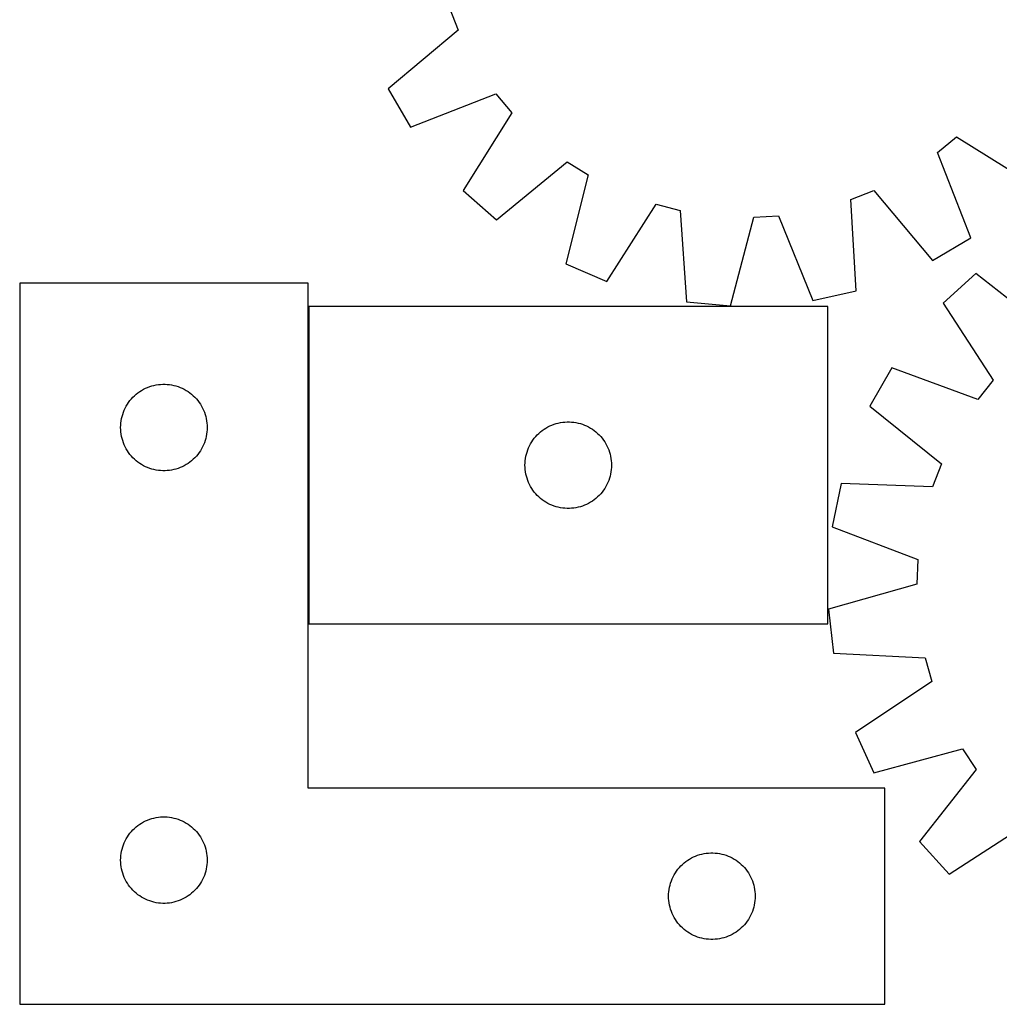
# Model space of a CAD drawing. Header units: millimetres. Extents: x 7 to 1493, y 8 to 2993.
# Tile 5 of 13: x 7 to 346, y 2113 to 2455. Entities that reach past the tile are written whole.
import ezdxf

# ---------------------------------------------------------------- set-up
doc = ezdxf.new("R2010")
doc.units = ezdxf.units.MM
doc.layers.add('COMMON', color=5, linetype='CONTINUOUS', true_color=0x0000ff)
doc.layers.add('CUT', color=7, linetype='CONTINUOUS', true_color=0x000000)

msp = doc.modelspace()

# ---------------------------------------------------------------- linework, layer by layer
at = {"layer": 'COMMON'}
msp.add_line((106.746389, 2355.053529), (106.746389, 2245.053529), dxfattribs=at)
at = {"layer": 'CUT'}
for p, q in [((155.532632, 2458.901066), (158.695983, 2450.931587)), ((158.695983, 2450.931587), (134.350917, 2430.528339)), ((134.350917, 2430.528339), (142.194556, 2417.291728)), ((142.194556, 2417.291728), (171.782351, 2428.847555)), ((171.782351, 2428.847555), (177.25358, 2422.24566)), ((177.25358, 2422.24566), (160.404998, 2395.317979)), ((324.857788, 2408.422314), (331.459683, 2413.893544)), ((331.459683, 2413.893544), (358.387364, 2397.044961)), ((336.413615, 2378.834519), (324.857788, 2408.422314)), ((171.955079, 2385.153031), (196.523797, 2405.286407)), ((196.523797, 2405.286407), (203.767343, 2400.698335)), ((203.767343, 2400.698335), (196.0645, 2369.88209)), ((160.404998, 2395.317979), (171.955079, 2385.153031)), ((294.804278, 2392.172596), (302.773756, 2395.335946)), ((302.773756, 2395.335946), (323.177004, 2370.990881)), ((210.190422, 2363.783822), (227.335106, 2390.523952)), ((227.335106, 2390.523952), (235.64192, 2388.398815)), ((296.651391, 2360.461983), (294.804278, 2392.172596)), ((235.64192, 2388.398815), (237.838824, 2356.710514)), ((261.200251, 2386.00524), (269.757205, 2386.551061)), ((269.757205, 2386.551061), (281.638808, 2357.092578)), ((253.157843, 2355.275866), (261.200251, 2386.00524)), ((323.177004, 2370.990881), (336.413615, 2378.834519)), ((196.0645, 2369.88209), (210.190422, 2363.783822)), ((338.176794, 2366.559848), (326.828094, 2356.170549)), ((363.135273, 2346.911716), (338.176794, 2366.559848)), ((106.646389, 2363.110446), (6.646389, 2363.110446)), ((6.646389, 2363.110446), (6.646389, 2113.110446)), ((106.646389, 2188.110446), (106.646389, 2363.110446)), ((281.638808, 2357.092578), (296.651391, 2360.461983)), ((237.838824, 2356.710514), (253.157843, 2355.275866)), ((326.828094, 2356.170549), (344.201041, 2329.578154)), ((286.84639, 2355.053529), (106.84639, 2355.053529)), ((106.84639, 2355.053529), (106.84639, 2245.053529)), ((286.84639, 2245.053529), (286.84639, 2355.053529)), ((309.051683, 2333.844218), (301.468897, 2320.456466)), ((338.860213, 2322.870328), (309.051683, 2333.844218)), ((344.201041, 2329.578154), (338.860213, 2322.870328)), ((47.037491, 2324.628653), (47.643175, 2325.108035)), ((47.643175, 2325.108035), (48.272733, 2325.555602)), ((48.272733, 2325.555602), (48.924497, 2325.970166)), ((48.924497, 2325.970166), (49.596738, 2326.350628)), ((49.596738, 2326.350628), (50.287673, 2326.69598)), ((50.287673, 2326.69598), (50.99547, 2327.005306)), ((50.99547, 2327.005306), (51.718253, 2327.277785)), ((51.718253, 2327.277785), (52.454104, 2327.512695)), ((52.454104, 2327.512695), (53.201073, 2327.709412)), ((53.201073, 2327.709412), (53.957177, 2327.867416)), ((53.957177, 2327.867416), (54.720414, 2327.986287)), ((54.720414, 2327.986287), (55.488757, 2328.065709)), ((55.488757, 2328.065709), (56.26017, 2328.105473)), ((56.26017, 2328.105473), (57.032608, 2328.105473)), ((57.032608, 2328.105473), (57.804021, 2328.065709)), ((57.804021, 2328.065709), (58.572364, 2327.986287)), ((58.572364, 2327.986287), (59.3356, 2327.867416)), ((59.3356, 2327.867416), (60.091705, 2327.709412)), ((60.091705, 2327.709412), (60.838673, 2327.512695)), ((60.838673, 2327.512695), (61.574525, 2327.277785)), ((61.574525, 2327.277785), (62.297307, 2327.005306)), ((62.297307, 2327.005306), (63.005105, 2326.69598)), ((63.005105, 2326.69598), (63.69604, 2326.350628)), ((63.69604, 2326.350628), (64.368281, 2325.970166)), ((64.368281, 2325.970166), (65.020045, 2325.555602)), ((65.020045, 2325.555602), (65.649603, 2325.108035)), ((65.649603, 2325.108035), (66.255287, 2324.628653)), ((43.989755, 2321.160889), (44.420964, 2321.801763)), ((44.420964, 2321.801763), (44.884592, 2322.419589)), ((44.884592, 2322.419589), (45.37941, 2323.012728)), ((45.37941, 2323.012728), (45.904106, 2323.579609)), ((45.904106, 2323.579609), (46.457289, 2324.118727)), ((46.457289, 2324.118727), (47.037491, 2324.628653)), ((66.255287, 2324.628653), (66.835489, 2324.118727)), ((66.835489, 2324.118727), (67.388672, 2323.579609)), ((67.388672, 2323.579609), (67.913368, 2323.012728)), ((67.913368, 2323.012728), (68.408186, 2322.419589)), ((68.408186, 2322.419589), (68.871814, 2321.801763)), ((68.871814, 2321.801763), (69.303022, 2321.160889)), ((42.356858, 2317.672169), (42.610637, 2318.401728)), ((42.610637, 2318.401728), (42.901635, 2319.117255)), ((42.901635, 2319.117255), (43.229083, 2319.816853)), ((43.229083, 2319.816853), (43.59211, 2320.498667)), ((43.59211, 2320.498667), (43.989755, 2321.160889)), ((69.303022, 2321.160889), (69.700667, 2320.498667)), ((69.700667, 2320.498667), (70.063695, 2319.816853)), ((70.063695, 2319.816853), (70.391142, 2319.117255)), ((70.391142, 2319.117255), (70.682141, 2318.401728)), ((70.682141, 2318.401728), (70.93592, 2317.672169)), ((301.468897, 2320.456466), (326.209054, 2300.534132)), ((41.725891, 2314.652761), (41.82507, 2315.418805)), ((41.82507, 2315.418805), (41.963554, 2316.178727)), ((41.963554, 2316.178727), (42.140973, 2316.930513)), ((42.140973, 2316.930513), (42.356858, 2317.672169)), ((70.93592, 2317.672169), (71.151805, 2316.930513)), ((71.151805, 2316.930513), (71.329224, 2316.178727)), ((71.329224, 2316.178727), (71.467707, 2315.418805)), ((71.467707, 2315.418805), (71.566887, 2314.652761)), ((193.401074, 2314.652494), (194.157178, 2314.810498)), ((194.157178, 2314.810498), (194.920415, 2314.929369)), ((194.920415, 2314.929369), (195.688758, 2315.008792)), ((195.688758, 2315.008792), (196.460171, 2315.048556)), ((196.460171, 2315.048556), (197.232609, 2315.048556)), ((197.232609, 2315.048556), (198.004022, 2315.008792)), ((198.004022, 2315.008792), (198.772365, 2314.929369)), ((198.772365, 2314.929369), (199.535601, 2314.810498)), ((199.535601, 2314.810498), (200.291706, 2314.652494)), ((41.646389, 2313.110446), (41.666278, 2313.882628)), ((41.666278, 2312.338265), (41.646389, 2313.110446)), ((41.666278, 2313.882628), (41.725891, 2314.652761)), ((41.725891, 2311.568132), (41.666278, 2312.338265)), ((41.82507, 2310.802088), (41.725891, 2311.568132)), ((71.566887, 2311.568132), (71.467707, 2310.802088)), ((71.566887, 2314.652761), (71.6265, 2313.882628)), ((71.6265, 2312.338265), (71.566887, 2311.568132)), ((71.6265, 2313.882628), (71.646389, 2313.110446)), ((71.646389, 2313.110446), (71.6265, 2312.338265)), ((186.65729, 2311.061809), (187.237492, 2311.571735)), ((187.237492, 2311.571735), (187.843176, 2312.051117)), ((187.843176, 2312.051117), (188.472734, 2312.498684)), ((188.472734, 2312.498684), (189.124498, 2312.913248)), ((189.124498, 2312.913248), (189.796739, 2313.293711)), ((189.796739, 2313.293711), (190.487674, 2313.639063)), ((190.487674, 2313.639063), (191.195471, 2313.948388)), ((191.195471, 2313.948388), (191.918254, 2314.220867)), ((191.918254, 2314.220867), (192.654105, 2314.455777)), ((192.654105, 2314.455777), (193.401074, 2314.652494)), ((200.291706, 2314.652494), (201.038674, 2314.455777)), ((201.038674, 2314.455777), (201.774526, 2314.220867)), ((201.774526, 2314.220867), (202.497308, 2313.948388)), ((202.497308, 2313.948388), (203.205106, 2313.639063)), ((203.205106, 2313.639063), (203.896041, 2313.293711)), ((203.896041, 2313.293711), (204.568282, 2312.913248)), ((204.568282, 2312.913248), (205.220046, 2312.498684)), ((205.220046, 2312.498684), (205.849604, 2312.051117)), ((205.849604, 2312.051117), (206.455288, 2311.571735)), ((206.455288, 2311.571735), (207.03549, 2311.061809)), ((41.963554, 2310.042165), (41.82507, 2310.802088)), ((42.140973, 2309.29038), (41.963554, 2310.042165)), ((42.356858, 2308.548724), (42.140973, 2309.29038)), ((42.610637, 2307.819165), (42.356858, 2308.548724)), ((70.93592, 2308.548724), (70.682141, 2307.819165)), ((71.151805, 2309.29038), (70.93592, 2308.548724)), ((71.329224, 2310.042165), (71.151805, 2309.29038)), ((71.467707, 2310.802088), (71.329224, 2310.042165)), ((183.792111, 2307.44175), (184.189756, 2308.103972)), ((184.189756, 2308.103972), (184.620965, 2308.744845)), ((184.620965, 2308.744845), (185.084593, 2309.362671)), ((185.084593, 2309.362671), (185.579411, 2309.955811)), ((185.579411, 2309.955811), (186.104107, 2310.522691)), ((186.104107, 2310.522691), (186.65729, 2311.061809)), ((207.03549, 2311.061809), (207.588673, 2310.522691)), ((207.588673, 2310.522691), (208.113369, 2309.955811)), ((208.113369, 2309.955811), (208.608187, 2309.362671)), ((208.608187, 2309.362671), (209.071815, 2308.744845)), ((209.071815, 2308.744845), (209.503023, 2308.103972)), ((209.503023, 2308.103972), (209.900668, 2307.44175)), ((42.901635, 2307.103638), (42.610637, 2307.819165)), ((43.229083, 2306.40404), (42.901635, 2307.103638)), ((43.59211, 2305.722225), (43.229083, 2306.40404)), ((43.989755, 2305.060004), (43.59211, 2305.722225)), ((44.420964, 2304.41913), (43.989755, 2305.060004)), ((69.303022, 2305.060004), (68.871814, 2304.41913)), ((69.700667, 2305.722225), (69.303022, 2305.060004)), ((70.063695, 2306.40404), (69.700667, 2305.722225)), ((70.391142, 2307.103638), (70.063695, 2306.40404)), ((70.682141, 2307.819165), (70.391142, 2307.103638)), ((182.340974, 2303.873596), (182.556859, 2304.615251)), ((182.556859, 2304.615251), (182.810638, 2305.34481)), ((182.810638, 2305.34481), (183.101636, 2306.060337)), ((183.101636, 2306.060337), (183.429084, 2306.759936)), ((183.429084, 2306.759936), (183.792111, 2307.44175)), ((209.900668, 2307.44175), (210.263696, 2306.759936)), ((210.263696, 2306.759936), (210.591143, 2306.060337)), ((210.591143, 2306.060337), (210.882142, 2305.34481)), ((210.882142, 2305.34481), (211.135921, 2304.615251)), ((211.135921, 2304.615251), (211.351806, 2303.873596)), ((44.884592, 2303.801304), (44.420964, 2304.41913)), ((45.37941, 2303.208165), (44.884592, 2303.801304)), ((45.904106, 2302.641284), (45.37941, 2303.208165)), ((46.457289, 2302.102166), (45.904106, 2302.641284)), ((47.037491, 2301.59224), (46.457289, 2302.102166)), ((47.643175, 2301.112858), (47.037491, 2301.59224)), ((48.272733, 2300.665291), (47.643175, 2301.112858)), ((65.649603, 2301.112858), (65.020045, 2300.665291)), ((66.255287, 2301.59224), (65.649603, 2301.112858)), ((66.835489, 2302.102166), (66.255287, 2301.59224)), ((67.388672, 2302.641284), (66.835489, 2302.102166)), ((67.913368, 2303.208165), (67.388672, 2302.641284)), ((68.408186, 2303.801304), (67.913368, 2303.208165)), ((68.871814, 2304.41913), (68.408186, 2303.801304)), ((181.866279, 2300.82571), (181.925892, 2301.595844)), ((181.925892, 2301.595844), (182.025071, 2302.361887)), ((182.025071, 2302.361887), (182.163555, 2303.12181)), ((182.163555, 2303.12181), (182.340974, 2303.873596)), ((211.351806, 2303.873596), (211.529225, 2303.12181)), ((211.529225, 2303.12181), (211.667708, 2302.361887)), ((211.667708, 2302.361887), (211.766888, 2301.595844)), ((211.766888, 2301.595844), (211.826501, 2300.82571)), ((48.924497, 2300.250727), (48.272733, 2300.665291)), ((49.596738, 2299.870264), (48.924497, 2300.250727)), ((50.287673, 2299.524913), (49.596738, 2299.870264)), ((50.99547, 2299.215587), (50.287673, 2299.524913)), ((51.718253, 2298.943108), (50.99547, 2299.215587)), ((52.454104, 2298.708198), (51.718253, 2298.943108)), ((53.201073, 2298.511481), (52.454104, 2298.708198)), ((53.957177, 2298.353477), (53.201073, 2298.511481)), ((54.720414, 2298.234606), (53.957177, 2298.353477)), ((55.488757, 2298.155184), (54.720414, 2298.234606)), ((56.26017, 2298.115419), (55.488757, 2298.155184)), ((57.032608, 2298.115419), (56.26017, 2298.115419)), ((57.804021, 2298.155184), (57.032608, 2298.115419)), ((58.572364, 2298.234606), (57.804021, 2298.155184)), ((59.3356, 2298.353477), (58.572364, 2298.234606)), ((60.091705, 2298.511481), (59.3356, 2298.353477)), ((60.838673, 2298.708198), (60.091705, 2298.511481)), ((61.574525, 2298.943108), (60.838673, 2298.708198)), ((62.297307, 2299.215587), (61.574525, 2298.943108)), ((63.005105, 2299.524913), (62.297307, 2299.215587)), ((63.69604, 2299.870264), (63.005105, 2299.524913)), ((64.368281, 2300.250727), (63.69604, 2299.870264)), ((65.020045, 2300.665291), (64.368281, 2300.250727)), ((181.84639, 2300.053529), (181.866279, 2300.82571)), ((181.866279, 2299.281347), (181.84639, 2300.053529)), ((181.925892, 2298.511214), (181.866279, 2299.281347)), ((182.025071, 2297.74517), (181.925892, 2298.511214)), ((182.163555, 2296.985248), (182.025071, 2297.74517)), ((211.667708, 2297.74517), (211.529225, 2296.985248)), ((211.766888, 2298.511214), (211.667708, 2297.74517)), ((211.826501, 2299.281347), (211.766888, 2298.511214)), ((211.826501, 2300.82571), (211.84639, 2300.053529)), ((211.84639, 2300.053529), (211.826501, 2299.281347)), ((326.209054, 2300.534132), (323.202457, 2292.504203)), ((182.340974, 2296.233462), (182.163555, 2296.985248)), ((182.556859, 2295.491806), (182.340974, 2296.233462)), ((182.810638, 2294.762247), (182.556859, 2295.491806)), ((183.101636, 2294.04672), (182.810638, 2294.762247)), ((210.882142, 2294.762247), (210.591143, 2294.04672)), ((211.135921, 2295.491806), (210.882142, 2294.762247)), ((211.351806, 2296.233462), (211.135921, 2295.491806)), ((211.529225, 2296.985248), (211.351806, 2296.233462)), ((183.429084, 2293.347122), (183.101636, 2294.04672)), ((183.792111, 2292.665308), (183.429084, 2293.347122)), ((184.189756, 2292.003086), (183.792111, 2292.665308)), ((184.620965, 2291.362212), (184.189756, 2292.003086)), ((185.084593, 2290.744387), (184.620965, 2291.362212)), ((209.071815, 2291.362212), (208.608187, 2290.744387)), ((209.503023, 2292.003086), (209.071815, 2291.362212)), ((209.900668, 2292.665308), (209.503023, 2292.003086)), ((210.263696, 2293.347122), (209.900668, 2292.665308)), ((210.591143, 2294.04672), (210.263696, 2293.347122)), ((291.461742, 2293.729651), (288.387127, 2278.653932)), ((323.202457, 2292.504203), (291.461742, 2293.729651)), ((185.579411, 2290.151247), (185.084593, 2290.744387)), ((186.104107, 2289.584366), (185.579411, 2290.151247)), ((186.65729, 2289.045248), (186.104107, 2289.584366)), ((187.237492, 2288.535322), (186.65729, 2289.045248)), ((187.843176, 2288.05594), (187.237492, 2288.535322)), ((188.472734, 2287.608374), (187.843176, 2288.05594)), ((189.124498, 2287.193809), (188.472734, 2287.608374)), ((205.220046, 2287.608374), (204.568282, 2287.193809)), ((205.849604, 2288.05594), (205.220046, 2287.608374)), ((206.455288, 2288.535322), (205.849604, 2288.05594)), ((207.03549, 2289.045248), (206.455288, 2288.535322)), ((207.588673, 2289.584366), (207.03549, 2289.045248)), ((208.113369, 2290.151247), (207.588673, 2289.584366)), ((208.608187, 2290.744387), (208.113369, 2290.151247)), ((189.796739, 2286.813347), (189.124498, 2287.193809)), ((190.487674, 2286.467995), (189.796739, 2286.813347)), ((191.195471, 2286.158669), (190.487674, 2286.467995)), ((191.918254, 2285.88619), (191.195471, 2286.158669)), ((192.654105, 2285.651281), (191.918254, 2285.88619)), ((193.401074, 2285.454563), (192.654105, 2285.651281)), ((194.157178, 2285.296559), (193.401074, 2285.454563)), ((194.920415, 2285.177689), (194.157178, 2285.296559)), ((195.688758, 2285.098266), (194.920415, 2285.177689)), ((196.460171, 2285.058502), (195.688758, 2285.098266)), ((197.232609, 2285.058502), (196.460171, 2285.058502)), ((198.004022, 2285.098266), (197.232609, 2285.058502)), ((198.772365, 2285.177689), (198.004022, 2285.098266)), ((199.535601, 2285.296559), (198.772365, 2285.177689)), ((200.291706, 2285.454563), (199.535601, 2285.296559)), ((201.038674, 2285.651281), (200.291706, 2285.454563)), ((201.774526, 2285.88619), (201.038674, 2285.651281)), ((202.497308, 2286.158669), (201.774526, 2285.88619)), ((203.205106, 2286.467995), (202.497308, 2286.158669)), ((203.896041, 2286.813347), (203.205106, 2286.467995)), ((204.568282, 2287.193809), (203.896041, 2286.813347)), ((288.387127, 2278.653932), (318.072754, 2267.351795)), ((318.072754, 2267.351795), (317.694695, 2258.78579)), ((317.694695, 2258.78579), (287.128796, 2250.142839)), ((287.128796, 2250.142839), (288.863317, 2234.854871)), ((106.84639, 2245.053529), (286.84639, 2245.053529)), ((288.863317, 2234.854871), (320.588578, 2233.279262)), ((320.588578, 2233.279262), (322.876065, 2225.015681)), ((322.876065, 2225.015681), (296.476986, 2207.350364)), ((296.476986, 2207.350364), (302.850855, 2193.346639)), ((302.850855, 2193.346639), (333.510262, 2201.651791)), ((333.510262, 2201.651791), (338.239377, 2194.49953)), ((338.239377, 2194.49953), (318.591245, 2169.541052)), ((306.646389, 2188.110446), (106.646389, 2188.110446)), ((306.646389, 2113.110446), (306.646389, 2188.110446)), ((47.037491, 2174.628653), (47.643175, 2175.108035)), ((47.643175, 2175.108035), (48.272733, 2175.555602)), ((48.272733, 2175.555602), (48.924497, 2175.970166)), ((48.924497, 2175.970166), (49.596738, 2176.350628)), ((49.596738, 2176.350628), (50.287673, 2176.69598)), ((50.287673, 2176.69598), (50.99547, 2177.005306)), ((50.99547, 2177.005306), (51.718253, 2177.277785)), ((51.718253, 2177.277785), (52.454104, 2177.512695)), ((52.454104, 2177.512695), (53.201073, 2177.709412)), ((53.201073, 2177.709412), (53.957177, 2177.867416)), ((53.957177, 2177.867416), (54.720414, 2177.986287)), ((54.720414, 2177.986287), (55.488757, 2178.065709)), ((55.488757, 2178.065709), (56.26017, 2178.105473)), ((56.26017, 2178.105473), (57.032608, 2178.105473)), ((57.032608, 2178.105473), (57.804021, 2178.065709)), ((57.804021, 2178.065709), (58.572364, 2177.986287)), ((58.572364, 2177.986287), (59.3356, 2177.867416)), ((59.3356, 2177.867416), (60.091705, 2177.709412)), ((60.091705, 2177.709412), (60.838673, 2177.512695)), ((60.838673, 2177.512695), (61.574525, 2177.277785)), ((61.574525, 2177.277785), (62.297307, 2177.005306)), ((62.297307, 2177.005306), (63.005105, 2176.69598)), ((63.005105, 2176.69598), (63.69604, 2176.350628)), ((63.69604, 2176.350628), (64.368281, 2175.970166)), ((64.368281, 2175.970166), (65.020045, 2175.555602)), ((65.020045, 2175.555602), (65.649603, 2175.108035)), ((65.649603, 2175.108035), (66.255287, 2174.628653)), ((328.980544, 2158.192351), (355.572939, 2175.565298)), ((43.989755, 2171.160889), (44.420964, 2171.801763)), ((44.420964, 2171.801763), (44.884592, 2172.419589)), ((44.884592, 2172.419589), (45.37941, 2173.012728)), ((45.37941, 2173.012728), (45.904106, 2173.579609)), ((45.904106, 2173.579609), (46.457289, 2174.118727)), ((46.457289, 2174.118727), (47.037491, 2174.628653)), ((66.255287, 2174.628653), (66.835489, 2174.118727)), ((66.835489, 2174.118727), (67.388672, 2173.579609)), ((67.388672, 2173.579609), (67.913368, 2173.012728)), ((67.913368, 2173.012728), (68.408186, 2172.419589)), ((68.408186, 2172.419589), (68.871814, 2171.801763)), ((68.871814, 2171.801763), (69.303022, 2171.160889)), ((42.356858, 2167.672169), (42.610637, 2168.401728)), ((42.610637, 2168.401728), (42.901635, 2169.117255)), ((42.901635, 2169.117255), (43.229083, 2169.816853)), ((43.229083, 2169.816853), (43.59211, 2170.498667)), ((43.59211, 2170.498667), (43.989755, 2171.160889)), ((69.303022, 2171.160889), (69.700667, 2170.498667)), ((69.700667, 2170.498667), (70.063695, 2169.816853)), ((70.063695, 2169.816853), (70.391142, 2169.117255)), ((70.391142, 2169.117255), (70.682141, 2168.401728)), ((70.682141, 2168.401728), (70.93592, 2167.672169)), ((318.591245, 2169.541052), (328.980544, 2158.192351)), ((41.666278, 2163.882628), (41.725891, 2164.652761)), ((41.725891, 2164.652761), (41.82507, 2165.418805)), ((41.82507, 2165.418805), (41.963554, 2166.178727)), ((41.963554, 2166.178727), (42.140973, 2166.930513)), ((42.140973, 2166.930513), (42.356858, 2167.672169)), ((70.93592, 2167.672169), (71.151805, 2166.930513)), ((71.151805, 2166.930513), (71.329224, 2166.178727)), ((71.329224, 2166.178727), (71.467707, 2165.418805)), ((71.467707, 2165.418805), (71.566887, 2164.652761)), ((71.566887, 2164.652761), (71.6265, 2163.882628)), ((240.99547, 2164.505306), (241.718253, 2164.777785)), ((241.718253, 2164.777785), (242.454104, 2165.012695)), ((242.454104, 2165.012695), (243.201073, 2165.209412)), ((243.201073, 2165.209412), (243.957177, 2165.367416)), ((243.957177, 2165.367416), (244.720414, 2165.486287)), ((244.720414, 2165.486287), (245.488757, 2165.565709)), ((245.488757, 2165.565709), (246.26017, 2165.605473)), ((246.26017, 2165.605473), (247.032608, 2165.605473)), ((247.032608, 2165.605473), (247.804021, 2165.565709)), ((247.804021, 2165.565709), (248.572364, 2165.486287)), ((248.572364, 2165.486287), (249.3356, 2165.367416)), ((249.3356, 2165.367416), (250.091705, 2165.209412)), ((250.091705, 2165.209412), (250.838673, 2165.012695)), ((250.838673, 2165.012695), (251.574525, 2164.777785)), ((251.574525, 2164.777785), (252.297307, 2164.505306)), ((41.646389, 2163.110446), (41.666278, 2163.882628)), ((41.666278, 2162.338265), (41.646389, 2163.110446)), ((41.725891, 2161.568132), (41.666278, 2162.338265)), ((41.82507, 2160.802088), (41.725891, 2161.568132)), ((71.566887, 2161.568132), (71.467707, 2160.802088)), ((71.6265, 2162.338265), (71.566887, 2161.568132)), ((71.6265, 2163.882628), (71.646389, 2163.110446)), ((71.646389, 2163.110446), (71.6265, 2162.338265)), ((235.904106, 2161.079609), (236.457289, 2161.618727)), ((236.457289, 2161.618727), (237.037491, 2162.128653)), ((237.037491, 2162.128653), (237.643175, 2162.608035)), ((237.643175, 2162.608035), (238.272733, 2163.055602)), ((238.272733, 2163.055602), (238.924497, 2163.470166)), ((238.924497, 2163.470166), (239.596738, 2163.850628)), ((239.596738, 2163.850628), (240.287673, 2164.19598)), ((240.287673, 2164.19598), (240.99547, 2164.505306)), ((252.297307, 2164.505306), (253.005105, 2164.19598)), ((253.005105, 2164.19598), (253.69604, 2163.850628)), ((253.69604, 2163.850628), (254.368281, 2163.470166)), ((254.368281, 2163.470166), (255.020045, 2163.055602)), ((255.020045, 2163.055602), (255.649603, 2162.608035)), ((255.649603, 2162.608035), (256.255287, 2162.128653)), ((256.255287, 2162.128653), (256.835489, 2161.618727)), ((256.835489, 2161.618727), (257.388672, 2161.079609)), ((41.963554, 2160.042165), (41.82507, 2160.802088)), ((42.140973, 2159.29038), (41.963554, 2160.042165)), ((42.356858, 2158.548724), (42.140973, 2159.29038)), ((42.610637, 2157.819165), (42.356858, 2158.548724)), ((42.901635, 2157.103638), (42.610637, 2157.819165)), ((70.682141, 2157.819165), (70.391142, 2157.103638)), ((70.93592, 2158.548724), (70.682141, 2157.819165)), ((71.151805, 2159.29038), (70.93592, 2158.548724)), ((71.329224, 2160.042165), (71.151805, 2159.29038)), ((71.467707, 2160.802088), (71.329224, 2160.042165)), ((233.229083, 2157.316853), (233.59211, 2157.998667)), ((233.59211, 2157.998667), (233.989755, 2158.660889)), ((233.989755, 2158.660889), (234.420964, 2159.301763)), ((234.420964, 2159.301763), (234.884592, 2159.919589)), ((234.884592, 2159.919589), (235.37941, 2160.512728)), ((235.37941, 2160.512728), (235.904106, 2161.079609)), ((257.388672, 2161.079609), (257.913368, 2160.512728)), ((257.913368, 2160.512728), (258.408186, 2159.919589)), ((258.408186, 2159.919589), (258.871814, 2159.301763)), ((258.871814, 2159.301763), (259.303022, 2158.660889)), ((259.303022, 2158.660889), (259.700667, 2157.998667)), ((259.700667, 2157.998667), (260.063695, 2157.316853)), ((43.229083, 2156.40404), (42.901635, 2157.103638)), ((43.59211, 2155.722225), (43.229083, 2156.40404)), ((43.989755, 2155.060004), (43.59211, 2155.722225)), ((44.420964, 2154.41913), (43.989755, 2155.060004)), ((44.884592, 2153.801304), (44.420964, 2154.41913)), ((68.871814, 2154.41913), (68.408186, 2153.801304)), ((69.303022, 2155.060004), (68.871814, 2154.41913)), ((69.700667, 2155.722225), (69.303022, 2155.060004)), ((70.063695, 2156.40404), (69.700667, 2155.722225)), ((70.391142, 2157.103638), (70.063695, 2156.40404)), ((231.963554, 2153.678727), (232.140973, 2154.430513)), ((232.140973, 2154.430513), (232.356858, 2155.172169)), ((232.356858, 2155.172169), (232.610637, 2155.901728)), ((232.610637, 2155.901728), (232.901635, 2156.617255)), ((232.901635, 2156.617255), (233.229083, 2157.316853)), ((260.063695, 2157.316853), (260.391142, 2156.617255)), ((260.391142, 2156.617255), (260.682141, 2155.901728)), ((260.682141, 2155.901728), (260.93592, 2155.172169)), ((260.93592, 2155.172169), (261.151805, 2154.430513)), ((261.151805, 2154.430513), (261.329224, 2153.678727)), ((45.37941, 2153.208165), (44.884592, 2153.801304)), ((45.904106, 2152.641284), (45.37941, 2153.208165)), ((46.457289, 2152.102166), (45.904106, 2152.641284)), ((47.037491, 2151.59224), (46.457289, 2152.102166)), ((47.643175, 2151.112858), (47.037491, 2151.59224)), ((48.272733, 2150.665291), (47.643175, 2151.112858)), ((65.649603, 2151.112858), (65.020045, 2150.665291)), ((66.255287, 2151.59224), (65.649603, 2151.112858)), ((66.835489, 2152.102166), (66.255287, 2151.59224)), ((67.388672, 2152.641284), (66.835489, 2152.102166)), ((67.913368, 2153.208165), (67.388672, 2152.641284)), ((68.408186, 2153.801304), (67.913368, 2153.208165)), ((231.646389, 2150.610446), (231.666278, 2151.382628)), ((231.666278, 2151.382628), (231.725891, 2152.152761)), ((231.725891, 2152.152761), (231.82507, 2152.918805)), ((231.82507, 2152.918805), (231.963554, 2153.678727)), ((261.329224, 2153.678727), (261.467707, 2152.918805)), ((261.467707, 2152.918805), (261.566887, 2152.152761)), ((261.566887, 2152.152761), (261.6265, 2151.382628)), ((261.6265, 2151.382628), (261.646389, 2150.610446)), ((48.924497, 2150.250727), (48.272733, 2150.665291)), ((49.596738, 2149.870264), (48.924497, 2150.250727)), ((50.287673, 2149.524913), (49.596738, 2149.870264)), ((50.99547, 2149.215587), (50.287673, 2149.524913)), ((51.718253, 2148.943108), (50.99547, 2149.215587)), ((52.454104, 2148.708198), (51.718253, 2148.943108)), ((53.201073, 2148.511481), (52.454104, 2148.708198)), ((53.957177, 2148.353477), (53.201073, 2148.511481)), ((54.720414, 2148.234606), (53.957177, 2148.353477)), ((55.488757, 2148.155184), (54.720414, 2148.234606)), ((56.26017, 2148.115419), (55.488757, 2148.155184)), ((57.032608, 2148.115419), (56.26017, 2148.115419)), ((57.804021, 2148.155184), (57.032608, 2148.115419)), ((58.572364, 2148.234606), (57.804021, 2148.155184)), ((59.3356, 2148.353477), (58.572364, 2148.234606)), ((60.091705, 2148.511481), (59.3356, 2148.353477)), ((60.838673, 2148.708198), (60.091705, 2148.511481)), ((61.574525, 2148.943108), (60.838673, 2148.708198)), ((62.297307, 2149.215587), (61.574525, 2148.943108)), ((63.005105, 2149.524913), (62.297307, 2149.215587)), ((63.69604, 2149.870264), (63.005105, 2149.524913)), ((64.368281, 2150.250727), (63.69604, 2149.870264)), ((65.020045, 2150.665291), (64.368281, 2150.250727)), ((231.666278, 2149.838265), (231.646389, 2150.610446)), ((231.725891, 2149.068132), (231.666278, 2149.838265)), ((231.82507, 2148.302088), (231.725891, 2149.068132)), ((231.963554, 2147.542165), (231.82507, 2148.302088)), ((232.140973, 2146.79038), (231.963554, 2147.542165)), ((261.329224, 2147.542165), (261.151805, 2146.79038)), ((261.467707, 2148.302088), (261.329224, 2147.542165)), ((261.566887, 2149.068132), (261.467707, 2148.302088)), ((261.6265, 2149.838265), (261.566887, 2149.068132)), ((261.646389, 2150.610446), (261.6265, 2149.838265)), ((232.356858, 2146.048724), (232.140973, 2146.79038)), ((232.610637, 2145.319165), (232.356858, 2146.048724)), ((232.901635, 2144.603638), (232.610637, 2145.319165)), ((233.229083, 2143.90404), (232.901635, 2144.603638)), ((260.391142, 2144.603638), (260.063695, 2143.90404)), ((260.682141, 2145.319165), (260.391142, 2144.603638)), ((260.93592, 2146.048724), (260.682141, 2145.319165)), ((261.151805, 2146.79038), (260.93592, 2146.048724)), ((233.59211, 2143.222225), (233.229083, 2143.90404)), ((233.989755, 2142.560004), (233.59211, 2143.222225)), ((234.420964, 2141.91913), (233.989755, 2142.560004)), ((234.884592, 2141.301304), (234.420964, 2141.91913)), ((235.37941, 2140.708165), (234.884592, 2141.301304)), ((235.904106, 2140.141284), (235.37941, 2140.708165)), ((257.913368, 2140.708165), (257.388672, 2140.141284)), ((258.408186, 2141.301304), (257.913368, 2140.708165)), ((258.871814, 2141.91913), (258.408186, 2141.301304)), ((259.303022, 2142.560004), (258.871814, 2141.91913)), ((259.700667, 2143.222225), (259.303022, 2142.560004)), ((260.063695, 2143.90404), (259.700667, 2143.222225)), ((236.457289, 2139.602166), (235.904106, 2140.141284)), ((237.037491, 2139.09224), (236.457289, 2139.602166)), ((237.643175, 2138.612858), (237.037491, 2139.09224)), ((238.272733, 2138.165291), (237.643175, 2138.612858)), ((238.924497, 2137.750727), (238.272733, 2138.165291)), ((239.596738, 2137.370264), (238.924497, 2137.750727)), ((240.287673, 2137.024913), (239.596738, 2137.370264)), ((253.69604, 2137.370264), (253.005105, 2137.024913)), ((254.368281, 2137.750727), (253.69604, 2137.370264)), ((255.020045, 2138.165291), (254.368281, 2137.750727)), ((255.649603, 2138.612858), (255.020045, 2138.165291)), ((256.255287, 2139.09224), (255.649603, 2138.612858)), ((256.835489, 2139.602166), (256.255287, 2139.09224)), ((257.388672, 2140.141284), (256.835489, 2139.602166)), ((240.99547, 2136.715587), (240.287673, 2137.024913)), ((241.718253, 2136.443108), (240.99547, 2136.715587)), ((242.454104, 2136.208198), (241.718253, 2136.443108)), ((243.201073, 2136.011481), (242.454104, 2136.208198)), ((243.957177, 2135.853477), (243.201073, 2136.011481)), ((244.720414, 2135.734606), (243.957177, 2135.853477)), ((245.488757, 2135.655184), (244.720414, 2135.734606)), ((246.26017, 2135.615419), (245.488757, 2135.655184)), ((247.032608, 2135.615419), (246.26017, 2135.615419)), ((247.804021, 2135.655184), (247.032608, 2135.615419)), ((248.572364, 2135.734606), (247.804021, 2135.655184)), ((249.3356, 2135.853477), (248.572364, 2135.734606)), ((250.091705, 2136.011481), (249.3356, 2135.853477)), ((250.838673, 2136.208198), (250.091705, 2136.011481)), ((251.574525, 2136.443108), (250.838673, 2136.208198)), ((252.297307, 2136.715587), (251.574525, 2136.443108)), ((253.005105, 2137.024913), (252.297307, 2136.715587)), ((6.646389, 2113.110446), (306.646389, 2113.110446))]:
    msp.add_line(p, q, dxfattribs=at)

doc.saveas('drawing.dxf')
